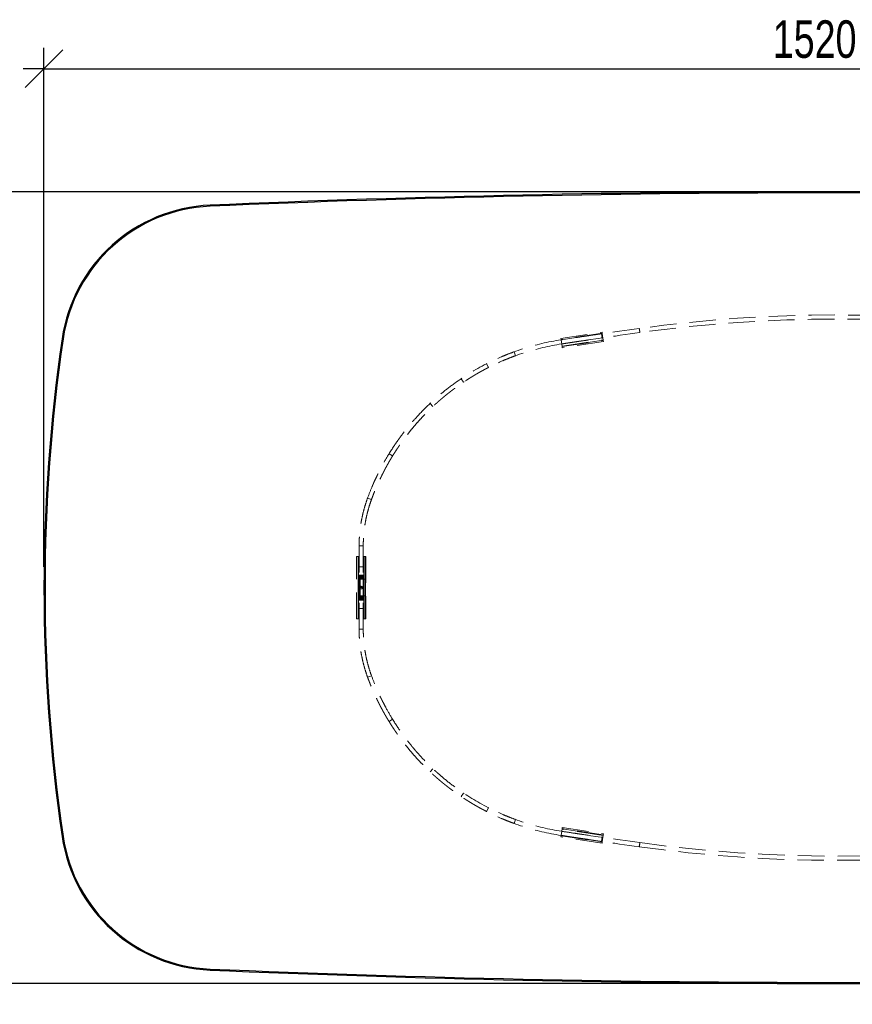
# Model space of a CAD drawing. Header units: millimetres. Extents: x 2 to 291, y 2 to 163.
# Tile 7 of 10: x 146 to 186, y 69 to 117. Entities that reach past the tile are written whole.
import ezdxf

# ---------------------------------------------------------------- set-up
doc = ezdxf.new("R2010")
doc.units = ezdxf.units.MM
doc.linetypes.add('HIDDEN', pattern=[1.905, 1.27, -0.635])
doc.layers.add('FORMAT', color=7, linetype='Continuous')
doc.styles.add('SLDTEXTSTYLE1', font='TXT', dxfattribs={"width": 0.75})
doc.dimstyles.new('SLDDIMSTYLE1', dxfattribs={"dimtxt": 1.8, "dimasz": 1.8, "dimexe": 0, "dimexo": 0.0625, "dimgap": 0.45, "dimtad": 1, "dimlfac": 20, "dimrnd": 1e-09, "dimzin": 12, "dimdsep": 46, "dimtxsty": 'SLDTEXTSTYLE1', "dimblk1": 'OBLIQUE', "dimblk2": 'OBLIQUE', "dimsah": 1, "dimcen": 0.09, "dimadec": 0, "dimazin": 3, "dimtfac": 1, "dimtmove": 0, "dimatfit": 0, "dimldrblk": 'OBLIQUE', "dimfxl": 0, "dimfrac": 2, "dimtolj": 1, "dimtzin": 12, "dimarcsym": 0})

# ---------------------------------------------------------------- blocks, each defined once
blk = doc.blocks.new('_Oblique')
at = {"color": 0, "linetype": 'ByBlock', "lineweight": -2}
blk.add_line((-0.5, -0.5), (0.5, 0.5), dxfattribs=at)
blk = doc.blocks.new('_D_1')
at = {"layer": 'FORMAT', "color": 7}
for p, q in [((139.662, 108.434), (139.662, 109.434)), ((184.33, 108.434), (138.662, 108.434)), ((139.662, 108.434), (139.662, 70.434)), ((184.33, 70.434), (138.662, 70.434)), ((139.662, 70.434), (139.662, 69.434))]:
    blk.add_line(p, q, dxfattribs=at)
at = {"layer": 'FORMAT', "color": 7, "xscale": 1.8, "yscale": 1.8}
for p, rotation in [((139.662, 108.434, -0.25), 270.0000000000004), ((139.662, 70.434, -0.25), 90.0000000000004)]:
    blk.add_blockref('_Oblique', p, dxfattribs=dict(at, rotation=rotation))
at = {"layer": 'FORMAT', "color": 7, "insert": (137.342, 87.474), "char_height": 1.8, "attachment_point": 1, "rotation": 90, "style": 'SLDTEXTSTYLE1'}
blk.add_mtext('760', dxfattribs=at)
blk = doc.blocks.new('_D_2')
at = {"layer": 'FORMAT', "color": 7}
for p, q in [((147.33, 90.434), (147.33, 115.34)), ((223.33, 90.434), (223.33, 115.34)), ((147.33, 114.34), (146.33, 114.34)), ((147.33, 114.34), (223.33, 114.34)), ((223.33, 114.34), (224.33, 114.34))]:
    blk.add_line(p, q, dxfattribs=at)
at = {"layer": 'FORMAT', "color": 7, "xscale": 1.8, "yscale": 1.8}
blk.add_blockref('_Oblique', (147.33, 114.34, -0.25), dxfattribs=at)
at = {"layer": 'FORMAT', "color": 7, "xscale": 1.8, "yscale": 1.8, "rotation": 180.0000000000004}
blk.add_blockref('_Oblique', (223.33, 114.34, -0.25), dxfattribs=at)
at = {"layer": 'FORMAT', "color": 7, "insert": (182.296, 116.661), "char_height": 1.8, "attachment_point": 1, "style": 'SLDTEXTSTYLE1'}
blk.add_mtext('1520', dxfattribs=at)

msp = doc.modelspace()

# ---------------------------------------------------------------- linework, layer by layer
at = {"color": 7, "linetype": 'Continuous', "lineweight": 25}
for p, q in [((155.29882, 107.78921), (155.30096, 107.73925)), ((148.19966, 101.38235), (148.24913, 101.37511)), ((148.19966, 77.48502), (148.24913, 77.49227)), ((155.29882, 71.07817), (155.30096, 71.12813))]:
    msp.add_line(p, q, dxfattribs=at)
at = {"color": 7, "linetype": 'HIDDEN', "lineweight": 18}
for p, q in [((155.30096, 107.73925), (155.29882, 107.78921)), ((172.12803, 101.39458), (174.10527, 101.69546)), ((174.11279, 101.64603), (172.13555, 101.34515)), ((172.13753, 101.33214), (174.11477, 101.63303)), ((172.13931, 101.32043), (174.11655, 101.62132)), ((174.10992, 101.41827), (174.08123, 101.6162)), ((174.10992, 101.41827), (174.08123, 101.6162)), ((174.10527, 101.69546), (174.11477, 101.63303)), ((174.16347, 101.31303), (174.11477, 101.63303)), ((175.91469, 101.67384), (175.8873, 101.87196)), ((175.91469, 101.67384), (175.8873, 101.87196)), ((175.8873, 101.87196), (175.91469, 101.67384)), ((175.91469, 101.67384), (175.8873, 101.87196)), ((175.92313, 101.67501), (175.89576, 101.87313)), ((175.92313, 101.67501), (175.89576, 101.87313)), ((148.24913, 101.37511), (148.19966, 101.38235)), ((172.13753, 101.33214), (172.12803, 101.39458)), ((172.18623, 101.01214), (172.13753, 101.33214)), ((172.17847, 101.13136), (172.14839, 101.32909)), ((172.17847, 101.13136), (172.14839, 101.32909)), ((172.18445, 101.02385), (174.16168, 101.32473)), ((174.16347, 101.31303), (172.18623, 101.01214)), ((172.18821, 100.99913), (174.16545, 101.30002)), ((174.17297, 101.25059), (172.19573, 100.9497)), ((174.16347, 101.31303), (174.17297, 101.25059)), ((169.95517, 100.56494), (169.88682, 100.75289)), ((169.95517, 100.56494), (169.88682, 100.75289)), ((172.19573, 100.9497), (172.18623, 101.01214)), ((168.55357, 100.17204), (168.58256, 100.18652)), ((168.65526, 99.99981), (168.56443, 100.17799)), ((168.65526, 99.99981), (168.56443, 100.17799)), ((168.64458, 99.99396), (168.67308, 100.00819)), ((167.34425, 99.46048), (167.37463, 99.48045)), ((167.45581, 99.29449), (167.34425, 99.46048)), ((167.45581, 99.29449), (167.48568, 99.31412)), ((165.85491, 98.27386), (165.99179, 98.12803)), ((164.05559, 95.75443), (163.88524, 95.85922)), ((163.04401, 93.66553), (162.85617, 93.7342)), ((162.44883, 91.43369), (162.64883, 91.43369)), ((162.44883, 91.43369), (162.44883, 89.87206)), ((162.64883, 91.43369), (162.64883, 89.86739)), ((162.32383, 87.93369), (162.32383, 90.93369)), ((162.42383, 90.93369), (162.32383, 90.93369)), ((162.39883, 89.83369), (162.39883, 90.93369)), ((162.42383, 87.93369), (162.42383, 90.93369)), ((162.44883, 90.93369), (162.42383, 90.93369)), ((162.67383, 90.93369), (162.67383, 87.93369)), ((162.77383, 90.93369), (162.67383, 90.93369)), ((162.69883, 89.83369), (162.69883, 90.93369)), ((162.74883, 89.83369), (162.74883, 90.93369)), ((162.77383, 90.93369), (162.77383, 87.93369)), ((162.64883, 90.43369), (162.44883, 90.43369)), ((162.39883, 89.03369), (162.39883, 89.83369)), ((162.41223, 89.83369), (162.39883, 89.83369)), ((162.41223, 89.83369), (162.49883, 89.83369)), ((162.67383, 90.00986), (162.42383, 90.00986)), ((162.42383, 90.00974), (162.67383, 90.00974)), ((162.42383, 88.86372), (162.42383, 90.00366)), ((162.67383, 90.00366), (162.42383, 90.00366)), ((162.67383, 89.9627), (162.42383, 89.9627)), ((162.42383, 89.91308), (162.67383, 89.91308)), ((162.44883, 90.03369), (162.64883, 90.03369)), ((162.44883, 89.83369), (162.44883, 89.86739)), ((162.44883, 89.86739), (162.64883, 89.86739)), ((162.44883, 89.03369), (162.44883, 89.83369)), ((162.44883, 89.83369), (162.44883, 89.43369)), ((162.49883, 89.03369), (162.49883, 89.83369)), ((162.64883, 89.83369), (162.49883, 89.83369)), ((162.64883, 89.86739), (162.64883, 89.43369)), ((162.64883, 89.03369), (162.64883, 89.83369)), ((162.73543, 89.83369), (162.64883, 89.83369)), ((162.67383, 88.86372), (162.67383, 90.00366)), ((162.69883, 89.03369), (162.69883, 89.83369)), ((162.73543, 89.83369), (162.74883, 89.83369)), ((162.74883, 89.03369), (162.74883, 89.83369)), ((162.44883, 89.43369), (162.64883, 89.43369)), ((162.44883, 89.03369), (162.44883, 89.43369)), ((162.64883, 88.99999), (162.64883, 89.43369)), ((162.41223, 89.03369), (162.39883, 89.03369)), ((162.39883, 87.93369), (162.39883, 89.03369)), ((162.49883, 89.03369), (162.41223, 89.03369)), ((162.67383, 88.9543), (162.42383, 88.9543)), ((162.42383, 88.90467), (162.67383, 88.90467)), ((162.42383, 88.86372), (162.67383, 88.86372)), ((162.67383, 88.85764), (162.42383, 88.85764)), ((162.42383, 88.85752), (162.67383, 88.85752)), ((162.44883, 88.99999), (162.44883, 89.03369)), ((162.44883, 88.99999), (162.64883, 88.99999)), ((162.44883, 87.43369), (162.44883, 88.99532)), ((162.49883, 89.03369), (162.64883, 89.03369)), ((162.64883, 89.03369), (162.73543, 89.03369)), ((162.64883, 87.43369), (162.64883, 88.99999)), ((162.69883, 87.93369), (162.69883, 89.03369)), ((162.73543, 89.03369), (162.74883, 89.03369)), ((162.74883, 87.93369), (162.74883, 89.03369)), ((162.64883, 88.83369), (162.44883, 88.83369)), ((162.44883, 88.43369), (162.64883, 88.43369)), ((162.32383, 87.93369), (162.42383, 87.93369)), ((162.42383, 87.93369), (162.44883, 87.93369)), ((162.67383, 87.93369), (162.77383, 87.93369)), ((162.44883, 87.43369), (162.64883, 87.43369)), ((163.04401, 85.20185), (162.85617, 85.13317)), ((164.05559, 83.11294), (163.88524, 83.00816)), ((165.99179, 80.73935), (165.85491, 80.59352)), ((167.45581, 79.57289), (167.34425, 79.4069)), ((167.34425, 79.4069), (167.37463, 79.38693)), ((167.45581, 79.57289), (167.48568, 79.55326)), ((168.55357, 78.69534), (168.58256, 78.68086)), ((168.65526, 78.86757), (168.56443, 78.68938)), ((168.65526, 78.86757), (168.56443, 78.68938)), ((168.64458, 78.87342), (168.67308, 78.85919)), ((169.95517, 78.30244), (169.88682, 78.11448)), ((169.95517, 78.30244), (169.88682, 78.11448)), ((172.12803, 77.4728), (172.13753, 77.53524)), ((172.13555, 77.52223), (174.11279, 77.22134)), ((172.18623, 77.85524), (172.13753, 77.53524)), ((174.11477, 77.23435), (172.13753, 77.53524)), ((174.11655, 77.24606), (172.13931, 77.54694)), ((172.17847, 77.73602), (172.14839, 77.53829)), ((172.17847, 77.73602), (172.14839, 77.53829)), ((174.16168, 77.54265), (172.18445, 77.84353)), ((172.18623, 77.85524), (172.19573, 77.91768)), ((172.18623, 77.85524), (174.16347, 77.55435)), ((174.16545, 77.56736), (172.18821, 77.86825)), ((172.19573, 77.91768), (174.17297, 77.61679)), ((174.16347, 77.55435), (174.11477, 77.23435)), ((174.17297, 77.61679), (174.16347, 77.55435)), ((148.24913, 77.49227), (148.19966, 77.48502)), ((174.10527, 77.17191), (172.12803, 77.4728)), ((174.10992, 77.44911), (174.08123, 77.25118)), ((174.10992, 77.44911), (174.08123, 77.25118)), ((174.11477, 77.23435), (174.10527, 77.17191)), ((175.91469, 77.19353), (175.8873, 76.99542)), ((175.91469, 77.19353), (175.8873, 76.99542)), ((175.8873, 76.99542), (175.91469, 77.19353)), ((175.91469, 77.19353), (175.8873, 76.99542)), ((175.92313, 77.19237), (175.89576, 76.99425)), ((175.92313, 77.19237), (175.89576, 76.99425)), ((155.30096, 71.12813), (155.29882, 71.07817))]:
    msp.add_line(p, q, dxfattribs=at)
msp.add_circle((162.54883, 89.43369), 0.0625, dxfattribs=at)
at = {"color": 7, "linetype": 'Continuous', "lineweight": 25}
for centre, radius, start, end in [((185.3298, -591.56631), 700, 87.54117647, 92.45882353), ((185.3298, -591.56631), 699.95, 87.54117647, 92.45882353), ((155.62058, 100.29611), 7.5, 92.458824, 171.672431), ((155.62058, 100.29611), 7.45, 92.458824, 171.672431), ((229.8298, 89.43369), 82.5, 171.6724314, 188.3275686), ((229.8298, 89.43369), 82.45, 171.6724314, 188.3275686), ((155.62058, 78.57127), 7.5, 188.327569, 267.541176), ((155.62058, 78.57127), 7.45, 188.327569, 267.541176), ((185.3298, 770.43369), 700, 267.54117647, 272.45882353), ((185.3298, 770.43369), 699.95, 267.54117647, 272.45882353)]:
    msp.add_arc(centre, radius, start, end, dxfattribs=at)
at = {"color": 7, "linetype": 'HIDDEN', "lineweight": 18}
for centre, radius, start, end in [((185.3298, 33.58039), 68.94128, 82.1277753, 97.8722247), ((185.3298, 33.58039), 68.74128, 82.1277753, 97.8722247), ((185.3298, 145.28699), 68.74128, 262.1277753, 277.8722247), ((185.3298, 145.28699), 68.94128, 262.1277753, 277.8722247)]:
    msp.add_arc(centre, radius, start, end, dxfattribs=at)
for points in [[(175.8873, 101.87196), (174.63639, 101.699), (173.38667, 101.51752), (172.13823, 101.32754)], [(175.91469, 101.67384), (174.66469, 101.50101), (173.41586, 101.31966), (172.16832, 101.12982)], [(175.8873, 76.99542), (174.63639, 77.16838), (173.38667, 77.34986), (172.13823, 77.53984)], [(175.91469, 77.19353), (174.66469, 77.36637), (173.41586, 77.54772), (172.16832, 77.73756)]]:
    msp.add_open_spline(points, degree=3, dxfattribs=at)
for points, knots in [([(174.08123, 101.6162), (173.65954, 101.55507), (173.33701, 101.50739), (173.11261, 101.47405), (173.11147, 101.47388), (173.10947, 101.47358), (173.10846, 101.47344), (173.10544, 101.47299), (173.10343, 101.47269), (173.09736, 101.47179), (173.09331, 101.47118), (173.08109, 101.46937), (173.07288, 101.46815), (173.04806, 101.46446), (173.03126, 101.46196), (172.98009, 101.45434), (172.94497, 101.4491), (172.83653, 101.43291), (172.76018, 101.42148), (172.5189, 101.38525), (172.34177, 101.35851), (172.14839, 101.32909)], [0, 0, 0, 0, 0.5, 0.5, 0.50195312, 0.50195312, 0.50390625, 0.50390625, 0.5078125, 0.5078125, 0.515625, 0.515625, 0.53125, 0.53125, 0.5625, 0.5625, 0.625, 0.625, 0.75, 0.75, 1, 1, 1, 1]), ([(172.13823, 101.32754), (171.51701, 101.23301), (170.90338, 101.08861), (169.70701, 100.70379), (169.12427, 100.46336), (168.56443, 100.17799)], [0, 0, 0, 0, 0.5, 0.5, 1, 1, 1, 1]), ([(172.17847, 101.13136), (172.23235, 101.13955), (172.33745, 101.15552), (172.49115, 101.17876), (172.63688, 101.20073), (172.77466, 101.22141), (172.90447, 101.24084), (173.02631, 101.25902), (173.19029, 101.28341), (173.42113, 101.31759), (173.74348, 101.365), (173.98046, 101.39945), (174.10992, 101.41827)], [0, 0, 0, 0, 0.08390565, 0.16365081, 0.2392363, 0.3106631, 0.37793237, 0.44104547, 0.5000041, 0.63263472, 0.79929695, 1, 1, 1, 1]), ([(172.16832, 101.12982), (171.55766, 101.03689), (170.95446, 100.89495), (169.77841, 100.51666), (169.20558, 100.28032), (168.65526, 99.99981)], [0, 0, 0, 0, 0.5, 0.5, 1, 1, 1, 1]), ([(169.26039, 100.50406), (169.27467, 100.51036), (169.37656, 100.55528), (169.58508, 100.63993), (169.78169, 100.71354), (169.88682, 100.75289)], [0, 0, 0, 0, 0.07053398, 0.50300677, 1, 1, 1, 1]), ([(169.33939, 100.32033), (169.35343, 100.32652), (169.45354, 100.37067), (169.65853, 100.45388), (169.85182, 100.52625), (169.95517, 100.56494)], [0, 0, 0, 0, 0.070566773, 0.503079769, 1, 1, 1, 1]), ([(163.88524, 95.85922), (164.04041, 96.11148), (164.18988, 96.33334), (164.34577, 96.55188), (164.36293, 96.57573), (164.38839, 96.61086), (164.39683, 96.62247), (164.40733, 96.63684), (164.40929, 96.63952), (164.41416, 96.64617), (164.41659, 96.64949), (164.4239, 96.65946), (164.42878, 96.66611), (164.47279, 96.72585), (164.51244, 96.77874), (164.63293, 96.93668), (164.71535, 97.04102), (164.80249, 97.14755), (164.80487, 97.15047), (164.80991, 97.15661), (164.81243, 97.15968), (164.82, 97.1689), (164.82506, 97.17505), (164.84027, 97.19348), (164.85045, 97.20578), (164.88112, 97.24266), (164.90174, 97.26725), (164.96413, 97.34104), (165.00643, 97.39024), (165.13544, 97.5378), (165.2243, 97.63612), (165.49968, 97.9304), (165.69501, 98.12568), (165.9031, 98.31883), (165.90332, 98.31904), (165.90394, 98.31961), (165.90425, 98.3199), (165.90519, 98.32077), (165.90581, 98.32135), (165.90768, 98.32308), (165.90893, 98.32424), (165.91268, 98.32771), (165.91518, 98.33003), (165.92269, 98.33698), (165.92772, 98.34162), (165.94283, 98.35555), (165.95295, 98.36485), (165.9835, 98.39281), (166.00409, 98.41152), (166.06653, 98.46786), (166.10904, 98.50569), (166.23934, 98.61988), (166.32986, 98.69695), (166.61285, 98.93018), (166.81677, 99.0884), (167.47786, 99.56391), (167.98445, 99.88236), (168.56443, 100.17799)], [0, 0, 0, 0, 0.125, 0.125, 0.140625, 0.140625, 0.1484375, 0.1484375, 0.15039062, 0.15039062, 0.15234375, 0.15234375, 0.15625, 0.15625, 0.1875, 0.1875, 0.25, 0.25, 0.25195312, 0.25195312, 0.25390625, 0.25390625, 0.2578125, 0.2578125, 0.265625, 0.265625, 0.28125, 0.28125, 0.3125, 0.3125, 0.375, 0.375, 0.5, 0.5, 0.50024414, 0.50024414, 0.50048828, 0.50048828, 0.50097656, 0.50097656, 0.50195312, 0.50195312, 0.50390625, 0.50390625, 0.5078125, 0.5078125, 0.515625, 0.515625, 0.53125, 0.53125, 0.5625, 0.5625, 0.625, 0.625, 0.75, 0.75, 1, 1, 1, 1]), ([(168.65526, 99.99981), (168.63384, 99.98884), (168.59113, 99.96698), (168.52753, 99.93378), (168.46453, 99.90043), (168.40214, 99.8669), (168.34034, 99.83321), (168.27915, 99.79937), (168.21856, 99.76537), (168.15857, 99.73124), (168.09918, 99.69698), (168.04037, 99.6626), (167.98217, 99.62811), (167.92455, 99.59351), (167.86752, 99.55881), (167.81107, 99.52402), (167.75521, 99.48915), (167.69993, 99.45421), (167.64524, 99.41919), (167.59111, 99.38412), (167.53756, 99.349), (167.48459, 99.31384), (167.43218, 99.27863), (167.38034, 99.2434), (167.32907, 99.20814), (167.27835, 99.17287), (167.2282, 99.13759), (167.1786, 99.10231), (167.12955, 99.06703), (167.08106, 99.03177), (167.03311, 98.99652), (166.98571, 98.9613), (166.93884, 98.92611), (166.89252, 98.89095), (166.84674, 98.85584), (166.80148, 98.82079), (166.75676, 98.78578), (166.71257, 98.75084), (166.66889, 98.71597), (166.62574, 98.68118), (166.58311, 98.64646), (166.54099, 98.61183), (166.49938, 98.57729), (166.45829, 98.54285), (166.41769, 98.50852), (166.3776, 98.47429), (166.33801, 98.44017), (166.29891, 98.40618), (166.26031, 98.37231), (166.22219, 98.33857), (166.18456, 98.30497), (166.14742, 98.2715), (166.11075, 98.23818), (166.07456, 98.20501), (165.96958, 98.10798), (165.79987, 97.94586), (165.57204, 97.71554), (165.35541, 97.48406), (165.14973, 97.25198), (164.95089, 97.01525), (164.75803, 96.77281), (164.60929, 96.57508), (164.50169, 96.42639), (164.43103, 96.32658), (164.35861, 96.22191), (164.28457, 96.11231), (164.20911, 95.99768), (164.13222, 95.878), (164.08144, 95.79612), (164.05559, 95.75443)], [0, 0, 0, 0, 0.01125116, 0.02243187, 0.03354215, 0.04458201, 0.05555147, 0.06645056, 0.07727929, 0.08803769, 0.09872578, 0.10934358, 0.11989112, 0.13036841, 0.14077548, 0.15111236, 0.16137907, 0.17157563, 0.18170207, 0.19175841, 0.20174469, 0.21166093, 0.22150715, 0.23128339, 0.24098968, 0.25062604, 0.2601925, 0.2696891, 0.27911587, 0.28847283, 0.29776003, 0.3069775, 0.31612527, 0.32520337, 0.33421184, 0.34315073, 0.35202006, 0.36081988, 0.36955022, 0.37821114, 0.38680266, 0.39532483, 0.4037777, 0.4121613, 0.4204757, 0.42872092, 0.43689703, 0.44500407, 0.45304209, 0.46101114, 0.46891128, 0.47674257, 0.48450505, 0.49219879, 0.49982385, 0.5517402, 0.602682, 0.6526651, 0.70170629, 0.74982333, 0.7998721, 0.84986608, 0.86874308, 0.88847428, 0.9090615, 0.93050634, 0.95281022, 0.9759744, 1, 1, 1, 1]), ([(162.85617, 93.7342), (162.9291, 93.9337), (163.00028, 94.11182), (163.07515, 94.2892), (163.08339, 94.30858), (163.09565, 94.33719), (163.09971, 94.34665), (163.10477, 94.35837), (163.1057, 94.36052), (163.10812, 94.36611), (163.10933, 94.36891), (163.11296, 94.3773), (163.11539, 94.38289), (163.13727, 94.43318), (163.157, 94.47777), (163.21701, 94.61114), (163.25812, 94.69954), (163.30097, 94.78879), (163.30148, 94.78985), (163.30266, 94.79229), (163.30324, 94.79351), (163.305, 94.79718), (163.30618, 94.79962), (163.30972, 94.80697), (163.31209, 94.81187), (163.31923, 94.82663), (163.32402, 94.83652), (163.33854, 94.86632), (163.34837, 94.88637), (163.37838, 94.94709), (163.39904, 94.98831), (163.46307, 95.11416), (163.5085, 95.20097), (163.65375, 95.46961), (163.7625, 95.6597), (163.88524, 95.85922)], [0, 0, 0, 0, 0.25, 0.25, 0.28125, 0.28125, 0.296875, 0.296875, 0.30078125, 0.30078125, 0.3046875, 0.3046875, 0.3125, 0.3125, 0.375, 0.375, 0.5, 0.5, 0.50195312, 0.50195312, 0.50390625, 0.50390625, 0.5078125, 0.5078125, 0.515625, 0.515625, 0.53125, 0.53125, 0.5625, 0.5625, 0.625, 0.625, 0.75, 0.75, 1, 1, 1, 1]), ([(164.05559, 95.75443), (164.04363, 95.73492), (164.01986, 95.69612), (163.98491, 95.63812), (163.95073, 95.5807), (163.91735, 95.52386), (163.88474, 95.46761), (163.8529, 95.41197), (163.8218, 95.35694), (163.79145, 95.30253), (163.76182, 95.24876), (163.73291, 95.19562), (163.70471, 95.14312), (163.67719, 95.09129), (163.65036, 95.04011), (163.6242, 94.98961), (163.59869, 94.93978), (163.57383, 94.89064), (163.54961, 94.84219), (163.52602, 94.79443), (163.50304, 94.74738), (163.45437, 94.64661), (163.3817, 94.49127), (163.30645, 94.32171), (163.25016, 94.18989), (163.2104, 94.0945), (163.16968, 93.99422), (163.12815, 93.88904), (163.08584, 93.77889), (163.05817, 93.7039), (163.04401, 93.66553)], [0, 0, 0, 0, 0.02800064, 0.05567837, 0.08303385, 0.11006775, 0.13678075, 0.16317358, 0.18924698, 0.21500172, 0.24043861, 0.26555849, 0.2903622, 0.31485066, 0.3390248, 0.36288559, 0.38643402, 0.40967117, 0.43259811, 0.45521599, 0.47752598, 0.49952933, 0.5987938, 0.69959827, 0.74329523, 0.78953016, 0.83831144, 0.88964623, 0.94354065, 1, 1, 1, 1]), ([(162.85617, 93.7342), (162.81714, 93.62746), (162.78118, 93.52066), (162.71541, 93.30812), (162.68567, 93.20257), (162.6325, 92.99539), (162.60888, 92.89302), (162.56714, 92.69145), (162.54907, 92.5925), (162.51794, 92.39856), (162.50487, 92.30351), (162.48318, 92.11766), (162.47457, 92.02702), (162.4612, 91.85011), (162.45648, 91.76462), (162.45029, 91.5969), (162.44883, 91.51474), (162.44883, 91.43369)], [0, 0, 0, 0, 0.125, 0.125, 0.25, 0.25, 0.375, 0.375, 0.5, 0.5, 0.625, 0.625, 0.75, 0.75, 0.875, 0.875, 1, 1, 1, 1]), ([(163.04401, 93.66553), (163.00595, 93.56145), (162.97092, 93.45734), (162.90689, 93.25027), (162.87798, 93.14752), (162.82636, 92.94602), (162.80346, 92.8466), (162.76302, 92.65081), (162.74553, 92.55478), (162.71545, 92.36676), (162.70284, 92.27477), (162.6819, 92.09475), (162.6736, 92.007), (162.66072, 91.83591), (162.65619, 91.75328), (162.65024, 91.59126), (162.64883, 91.51192), (162.64883, 91.43369)], [0, 0, 0, 0, 0.125, 0.125, 0.25, 0.25, 0.375, 0.375, 0.5, 0.5, 0.625, 0.625, 0.75, 0.75, 0.875, 0.875, 1, 1, 1, 1]), ([(162.85617, 85.13317), (162.81714, 85.23991), (162.78118, 85.34672), (162.71541, 85.55926), (162.68567, 85.66481), (162.6325, 85.87199), (162.60888, 85.97436), (162.56714, 86.17592), (162.54907, 86.27488), (162.51794, 86.46882), (162.50487, 86.56386), (162.48318, 86.74972), (162.47457, 86.84035), (162.4612, 87.01726), (162.45648, 87.10276), (162.45029, 87.27048), (162.44883, 87.35264), (162.44883, 87.43369)], [0, 0, 0, 0, 0.125, 0.125, 0.25, 0.25, 0.375, 0.375, 0.5, 0.5, 0.625, 0.625, 0.75, 0.75, 0.875, 0.875, 1, 1, 1, 1]), ([(163.04401, 85.20185), (163.00595, 85.30593), (162.97092, 85.41003), (162.90689, 85.61711), (162.87798, 85.71986), (162.82636, 85.92135), (162.80346, 86.02078), (162.76302, 86.21657), (162.74553, 86.3126), (162.71545, 86.50062), (162.70284, 86.5926), (162.6819, 86.77263), (162.6736, 86.86037), (162.66072, 87.03147), (162.65619, 87.1141), (162.65024, 87.27612), (162.64883, 87.35545), (162.64883, 87.43369)], [0, 0, 0, 0, 0.125, 0.125, 0.25, 0.25, 0.375, 0.375, 0.5, 0.5, 0.625, 0.625, 0.75, 0.75, 0.875, 0.875, 1, 1, 1, 1]), ([(163.88524, 83.00816), (163.87307, 83.02801), (163.84889, 83.06747), (163.81334, 83.12648), (163.77857, 83.1849), (163.74461, 83.24272), (163.71144, 83.29994), (163.67904, 83.35654), (163.64741, 83.41252), (163.61653, 83.46787), (163.5864, 83.52258), (163.55698, 83.57663), (163.52829, 83.63003), (163.5003, 83.68277), (163.473, 83.73483), (163.44639, 83.78621), (163.42044, 83.83689), (163.39515, 83.88689), (163.37051, 83.93618), (163.34651, 83.98475), (163.32313, 84.03262), (163.27363, 84.13512), (163.19972, 84.29312), (163.12316, 84.46562), (163.06589, 84.59974), (163.02544, 84.69678), (162.98401, 84.79879), (162.94177, 84.9058), (162.89872, 85.01785), (162.87057, 85.09414), (162.85617, 85.13317)], [0, 0, 0, 0, 0.0280426, 0.05576043, 0.08315412, 0.11022431, 0.13697169, 0.16339696, 0.18950084, 0.21528408, 0.24074748, 0.26589184, 0.29071801, 0.31522687, 0.33941932, 0.36329632, 0.38685884, 0.41010792, 0.43304463, 0.45567007, 0.47798541, 0.49999184, 0.59924517, 0.69999729, 0.7436577, 0.78984427, 0.83856524, 0.88982763, 0.94363748, 1, 1, 1, 1]), ([(164.05559, 83.11294), (163.93494, 83.30908), (163.82804, 83.49594), (163.68526, 83.76001), (163.6406, 83.84534), (163.57765, 83.96905), (163.55734, 84.00957), (163.52785, 84.06926), (163.51818, 84.08898), (163.50391, 84.11827), (163.4992, 84.12799), (163.49218, 84.14249), (163.48985, 84.14732), (163.48637, 84.15454), (163.48522, 84.15694), (163.48348, 84.16054), (163.48291, 84.16174), (163.48176, 84.16414), (163.48125, 84.16518), (163.43913, 84.25291), (163.39872, 84.33982), (163.33973, 84.47092), (163.32034, 84.51475), (163.29883, 84.56419), (163.29644, 84.56968), (163.29287, 84.57793), (163.29168, 84.58068), (163.2893, 84.58617), (163.28839, 84.58829), (163.28342, 84.59981), (163.27942, 84.60911), (163.26737, 84.63723), (163.25927, 84.65629), (163.18567, 84.83065), (163.1157, 85.00574), (163.04401, 85.20185)], [0, 0, 0, 0, 0.25, 0.25, 0.375, 0.375, 0.4375, 0.4375, 0.46875, 0.46875, 0.484375, 0.484375, 0.4921875, 0.4921875, 0.49609375, 0.49609375, 0.49804688, 0.49804688, 0.5, 0.5, 0.625, 0.625, 0.6875, 0.6875, 0.6953125, 0.6953125, 0.69921875, 0.69921875, 0.703125, 0.703125, 0.71875, 0.71875, 0.75, 0.75, 1, 1, 1, 1]), ([(168.56443, 78.68938), (168.54264, 78.70054), (168.4992, 78.72278), (168.4345, 78.75655), (168.37041, 78.79048), (168.30693, 78.82459), (168.24407, 78.85886), (168.18182, 78.89329), (168.12019, 78.92787), (168.05916, 78.96259), (167.99873, 78.99744), (167.93892, 79.03242), (167.8797, 79.06751), (167.82109, 79.10271), (167.76307, 79.13801), (167.70565, 79.1734), (167.64883, 79.20887), (167.59259, 79.24442), (167.53695, 79.28004), (167.48189, 79.31571), (167.42741, 79.35144), (167.37352, 79.38722), (167.32021, 79.42303), (167.26747, 79.45887), (167.21531, 79.49474), (167.16372, 79.53062), (167.1127, 79.56651), (167.06224, 79.6024), (167.01235, 79.63829), (166.96301, 79.67416), (166.91424, 79.71002), (166.86601, 79.74585), (166.81834, 79.78165), (166.77122, 79.81741), (166.72464, 79.85313), (166.67861, 79.88879), (166.63311, 79.9244), (166.58815, 79.95994), (166.54372, 79.99542), (166.49983, 80.03081), (166.45646, 80.06613), (166.41361, 80.10136), (166.37128, 80.13649), (166.32948, 80.17153), (166.28818, 80.20646), (166.2474, 80.24128), (166.20712, 80.27598), (166.16735, 80.31056), (166.12807, 80.34502), (166.0893, 80.37934), (166.05102, 80.41353), (166.01323, 80.44757), (165.97593, 80.48147), (165.93912, 80.51521), (165.83232, 80.61392), (165.65968, 80.77884), (165.42792, 81.01313), (165.20754, 81.24862), (164.99831, 81.48471), (164.79603, 81.72552), (164.59984, 81.97215), (164.44852, 82.17331), (164.33906, 82.32458), (164.26717, 82.42612), (164.1935, 82.53259), (164.11819, 82.64409), (164.04141, 82.7607), (163.9632, 82.88245), (163.91154, 82.96575), (163.88524, 83.00816)], [0, 0, 0, 0, 0.01125571, 0.02244094, 0.0335557, 0.0446, 0.05557388, 0.06647735, 0.07731042, 0.08807313, 0.09876548, 0.10938751, 0.11993923, 0.13042067, 0.14083185, 0.1511728, 0.16144352, 0.17164406, 0.18177444, 0.19183467, 0.2018248, 0.21174483, 0.2215948, 0.23137474, 0.24108468, 0.25072464, 0.26029465, 0.26979475, 0.27922495, 0.28858531, 0.29787584, 0.30709658, 0.31624756, 0.32532882, 0.33434039, 0.3432823, 0.35215461, 0.36095733, 0.36969052, 0.3783542, 0.38694843, 0.39547323, 0.40392867, 0.41231476, 0.42063157, 0.42887914, 0.43705751, 0.44516673, 0.45320685, 0.46117793, 0.46908001, 0.47691314, 0.48467739, 0.4923728, 0.49999944, 0.55192462, 0.60287134, 0.65285494, 0.70189167, 0.74999872, 0.80003008, 0.84999852, 0.86886341, 0.88858031, 0.90915099, 0.930577, 0.95285971, 0.97600035, 1, 1, 1, 1]), ([(168.65526, 78.86757), (168.08514, 79.15818), (167.58715, 79.47122), (166.9373, 79.93865), (166.73684, 80.09418), (166.45866, 80.32345), (166.36968, 80.39921), (166.2416, 80.51145), (166.19981, 80.54864), (166.13843, 80.60402), (166.11819, 80.62241), (166.08816, 80.6499), (166.07821, 80.65905), (166.06335, 80.67274), (166.05842, 80.6773), (166.05103, 80.68413), (166.04857, 80.68641), (166.04489, 80.68982), (166.04366, 80.69096), (166.04182, 80.69266), (166.04121, 80.69323), (166.04029, 80.69408), (166.03999, 80.69437), (166.03937, 80.69494), (166.03916, 80.69513), (165.8346, 80.88501), (165.64259, 81.07696), (165.37189, 81.36624), (165.28455, 81.46289), (165.15772, 81.60795), (165.11615, 81.65631), (165.05482, 81.72884), (165.03455, 81.75302), (165.00439, 81.78927), (164.99439, 81.80136), (164.97944, 81.81948), (164.97447, 81.82552), (164.96702, 81.83458), (164.96455, 81.8376), (164.9596, 81.84364), (164.95725, 81.84651), (164.87159, 81.95123), (164.79057, 82.0538), (164.67213, 82.20906), (164.63316, 82.26104), (164.5899, 82.31977), (164.5851, 82.3263), (164.57791, 82.3361), (164.57552, 82.33937), (164.57074, 82.34591), (164.56881, 82.34854), (164.55849, 82.36267), (164.55019, 82.37408), (164.52516, 82.40862), (164.5083, 82.43206), (164.35506, 82.64688), (164.20812, 82.86497), (164.05559, 83.11294)], [0, 0, 0, 0, 0.25, 0.25, 0.375, 0.375, 0.4375, 0.4375, 0.46875, 0.46875, 0.484375, 0.484375, 0.4921875, 0.4921875, 0.49609375, 0.49609375, 0.49804688, 0.49804688, 0.49902344, 0.49902344, 0.49951172, 0.49951172, 0.49975586, 0.49975586, 0.5, 0.5, 0.625, 0.625, 0.6875, 0.6875, 0.71875, 0.71875, 0.734375, 0.734375, 0.7421875, 0.7421875, 0.74609375, 0.74609375, 0.74804688, 0.74804688, 0.75, 0.75, 0.8125, 0.8125, 0.84375, 0.84375, 0.84765625, 0.84765625, 0.84960938, 0.84960938, 0.8515625, 0.8515625, 0.859375, 0.859375, 0.875, 0.875, 1, 1, 1, 1]), ([(172.13823, 77.53984), (171.51701, 77.63437), (170.90338, 77.77877), (169.70701, 78.16359), (169.12427, 78.40402), (168.56443, 78.68938)], [0, 0, 0, 0, 0.5, 0.5, 1, 1, 1, 1]), ([(172.16832, 77.73756), (171.55766, 77.83049), (170.95446, 77.97243), (169.77841, 78.35072), (169.20558, 78.58706), (168.65526, 78.86757)], [0, 0, 0, 0, 0.5, 0.5, 1, 1, 1, 1]), ([(169.33939, 78.54705), (169.35343, 78.54086), (169.45354, 78.49671), (169.65853, 78.4135), (169.85182, 78.34113), (169.95517, 78.30244)], [0, 0, 0, 0, 0.07056677, 0.50307977, 1, 1, 1, 1]), ([(169.26039, 78.36332), (169.27467, 78.35702), (169.37656, 78.31209), (169.58508, 78.22745), (169.78169, 78.15384), (169.88682, 78.11448)], [0, 0, 0, 0, 0.07053398, 0.50300677, 1, 1, 1, 1]), ([(172.14839, 77.53829), (172.20231, 77.5301), (172.30748, 77.51412), (172.46129, 77.49086), (172.60713, 77.46888), (172.745, 77.44817), (172.87491, 77.42873), (172.99684, 77.41054), (173.16093, 77.38613), (173.39194, 77.35193), (173.71452, 77.30448), (173.95167, 77.27001), (174.08123, 77.25118)], [0, 0, 0, 0, 0.08390541, 0.16365038, 0.23923572, 0.3106624, 0.37793159, 0.44104467, 0.50000329, 0.63263404, 0.79929654, 1, 1, 1, 1]), ([(172.17847, 77.73602), (172.37171, 77.70662), (172.54871, 77.6799), (172.78982, 77.64369), (172.86612, 77.63227), (172.97448, 77.61609), (173.00958, 77.61086), (173.06071, 77.60324), (173.07749, 77.60074), (173.10229, 77.59706), (173.1105, 77.59584), (173.12271, 77.59402), (173.12676, 77.59342), (173.13282, 77.59252), (173.13483, 77.59222), (173.13785, 77.59177), (173.13886, 77.59162), (173.14086, 77.59132), (173.14199, 77.59116), (173.36623, 77.55785), (173.68854, 77.51019), (174.10992, 77.44911)], [0, 0, 0, 0, 0.25, 0.25, 0.375, 0.375, 0.4375, 0.4375, 0.46875, 0.46875, 0.484375, 0.484375, 0.4921875, 0.4921875, 0.49609375, 0.49609375, 0.49804688, 0.49804688, 0.5, 0.5, 1, 1, 1, 1])]:
    msp.add_open_spline(points, degree=3, knots=knots, dxfattribs=at)

# ---------------------------------------------------------------- dimensions: what is measured, and where the dimension line sits
at = {"layer": 'FORMAT', "color": 7}
for base, p1, p2, angle, picture, middle in [((223.3298, 114.34024), (147.3298, 89.43369), (223.3298, 89.43369), 0, '_D_2', (184.95636, 114.34024)), ((139.66246, 70.43369), (185.3298, 108.43369), (185.3298, 70.43369), 90, '_D_1', (139.66246, 89.46884))]:
    dim = msp.add_linear_dim(base=base, p1=p1, p2=p2, angle=angle, dimstyle='SLDDIMSTYLE1', dxfattribs=at)
    dim.commit()
    dim.dimension.update_dxf_attribs({"geometry": picture, "text_midpoint": middle, "dimtype": 160})

doc.saveas('drawing.dxf')
